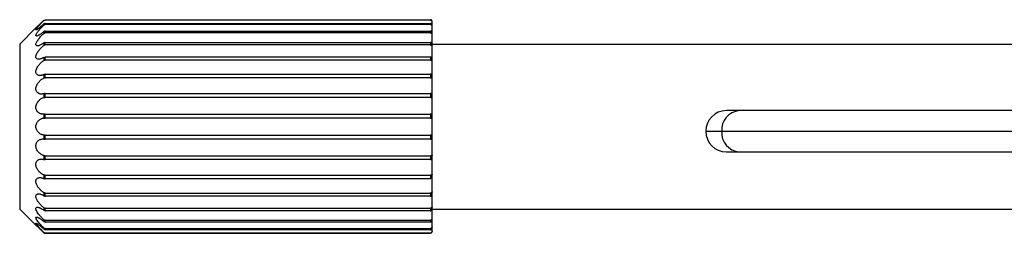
# Paper-space layout '_Superior' of a CAD drawing. Header units: millimetres. Extents: x -124 to 674, y 0 to 133.
# Tile 1 of 10: x -124 to -5, y 54 to 80. Entities that reach past the tile are written whole.
import ezdxf

# ---------------------------------------------------------------- set-up
doc = ezdxf.new("R2010")
doc.units = ezdxf.units.MM

psp = doc.layouts.new('_Superior')

# ---------------------------------------------------------------- linework, layer by layer
at = {"color": 7, "linetype": 'Continuous', "lineweight": 25}
for p, q in [((-124, 76.97), (-122.03, 78.94)), ((-121.06, 79.87), (-121.06, 79.83)), ((-121.06, 79.42), (-121.06, 79.28)), ((-120.92, 79.88), (-120.92, 79.93)), ((-120.92, 79.93), (-74.2, 79.93)), ((-74.2, 79.88), (-120.92, 79.88)), ((-120.92, 79.34), (-120.92, 79.48)), ((-120.92, 79.48), (-74.2, 79.48)), ((-74.2, 79.34), (-120.92, 79.34)), ((-74.2, 79.93), (-74.2, 79.88)), ((-74.2, 79.48), (-74.2, 79.34)), ((-74, 54.23), (-74, 79.73)), ((-121.06, 78.5), (-121.06, 78.27)), ((-120.92, 78.32), (-120.92, 78.55)), ((-120.92, 78.55), (-74.2, 78.55)), ((-74.2, 78.32), (-120.92, 78.32)), ((-74.2, 78.55), (-74.2, 78.32)), ((-124, 76.97), (-124, 56.97)), ((-121.06, 77.13), (-121.06, 76.82)), ((-120.92, 76.87), (-120.92, 77.17)), ((-120.92, 77.17), (-74.2, 77.17)), ((-74.2, 76.87), (-120.92, 76.87)), ((-74.2, 77.17), (-74.2, 76.87)), ((-74, 76.97), (-1.03, 76.97)), ((-121.06, 75.37), (-121.06, 74.99)), ((-120.92, 75.41), (-74.2, 75.41)), ((-120.92, 75.03), (-120.92, 75.41)), ((-74.2, 75.41), (-74.2, 75.03)), ((-74.2, 75.03), (-120.92, 75.03)), ((-121.06, 73.28), (-121.06, 72.86)), ((-120.92, 73.31), (-74.2, 73.31)), ((-120.92, 72.88), (-120.92, 73.31)), ((-74.2, 72.88), (-120.92, 72.88)), ((-74.2, 73.31), (-74.2, 72.88)), ((-121.06, 70.96), (-121.06, 70.5)), ((-120.92, 70.51), (-120.92, 70.98)), ((-120.92, 70.98), (-74.2, 70.98)), ((-74.2, 70.51), (-120.92, 70.51)), ((-74.2, 70.98), (-74.2, 70.51)), ((-121.06, 68.48), (-121.06, 68)), ((-120.92, 68), (-120.92, 68.49)), ((-120.92, 68.49), (-74.2, 68.49)), ((-74.2, 68.49), (-74.2, 68)), ((57.69, 68.9), (-38.31, 68.9)), ((-74.2, 68), (-120.92, 68)), ((-121.06, 65.94), (-121.06, 65.46)), ((-120.92, 65.94), (-74.2, 65.94)), ((-120.92, 65.46), (-120.92, 65.94)), ((-74.2, 65.94), (-74.2, 65.46)), ((-40.81, 66.4), (57.62, 66.4)), ((-74.2, 65.46), (-120.92, 65.46)), ((-121.06, 63.45), (-121.06, 62.99)), ((-120.92, 63.43), (-74.2, 63.43)), ((-120.92, 62.97), (-120.92, 63.43)), ((-74.2, 63.43), (-74.2, 62.97)), ((-38.31, 63.9), (57.68, 63.9)), ((-74.2, 62.97), (-120.92, 62.97)), ((-121.06, 61.09), (-121.06, 60.66)), ((-120.92, 61.06), (-74.2, 61.06)), ((-120.92, 60.63), (-120.92, 61.06)), ((-74.2, 61.06), (-74.2, 60.63)), ((-74.2, 60.63), (-120.92, 60.63)), ((-121.06, 58.95), (-121.06, 58.58)), ((-120.92, 58.91), (-74.2, 58.91)), ((-120.92, 58.54), (-120.92, 58.91)), ((-74.2, 58.54), (-120.92, 58.54)), ((-74.2, 58.91), (-74.2, 58.54)), ((-124, 56.97), (-122.09, 55.06)), ((-121.06, 57.12), (-121.06, 56.82)), ((-120.92, 57.08), (-74.2, 57.08)), ((-120.92, 56.77), (-120.92, 57.08)), ((-74.2, 56.77), (-120.92, 56.77)), ((-74.2, 57.08), (-74.2, 56.77)), ((-74, 56.97), (-1.14, 56.97)), ((-121.06, 55.67), (-121.06, 55.45)), ((-120.92, 55.62), (-74.2, 55.62)), ((-120.92, 55.39), (-120.92, 55.62)), ((-74.2, 55.39), (-120.92, 55.39)), ((-74.2, 55.62), (-74.2, 55.39)), ((-121.06, 54.66), (-121.06, 54.52)), ((-121.06, 54.12), (-121.06, 54.09)), ((-121.06, 54.09), (-121.06, 54.09)), ((-120.92, 54.6), (-74.2, 54.6)), ((-120.92, 54.46), (-120.92, 54.6)), ((-74.2, 54.46), (-120.92, 54.46)), ((-120.92, 54.06), (-74.2, 54.06)), ((-120.92, 54.03), (-120.92, 54.06)), ((-74.2, 54.03), (-120.92, 54.03)), ((-120.92, 54.03), (-74.2, 54.03)), ((-74.2, 54.6), (-74.2, 54.46)), ((-74.2, 54.06), (-74.2, 54.03))]:
    psp.add_line(p, q, dxfattribs=at)
for centre, radius, start, end in [((-38.31, 66.4), 2.5, 90, 270), ((-36.55, 66.58), 2.33, 95.184, 184.3817), ((-36.55, 66.23), 2.33, 175.6183, 264.816), ((-120.92, 54.23), 0.2, 225.4441, 270), ((-120.92, 54.23), 0.2, 225.1584, 270.0219), ((-74.2, 54.23), 0.2, 270, 0), ((-74.2, 54.23), 0.2, 269.8726, 359.872)]:
    psp.add_arc(centre, radius, start, end, dxfattribs=at)
for points, knots in [([(-121.06, 79.87), (-121.09, 79.85), (-121.14, 79.79), (-121.22, 79.71), (-121.3, 79.63), (-121.41, 79.53), (-121.54, 79.4), (-121.69, 79.26), (-121.82, 79.13), (-121.92, 79.05), (-121.97, 78.99), (-122.01, 78.96), (-122.03, 78.94), (-122.03, 78.94), (-122.03, 78.94)], [0, 0, 0, 0, 0.063562, 0.126097, 0.187811, 0.248912, 0.377131, 0.498833, 0.628653, 0.749069, 0.812444, 0.874956, 0.938459, 1, 1, 1, 1]), ([(-122.03, 78.94), (-122.03, 78.94), (-122.03, 78.94), (-122.02, 78.95), (-122.01, 78.96), (-121.99, 78.98), (-121.96, 79.01), (-121.91, 79.05), (-121.82, 79.13), (-121.69, 79.26), (-121.54, 79.4), (-121.39, 79.55), (-121.22, 79.71), (-121.11, 79.82), (-121.06, 79.87)], [0, 0, 0, 0, 0.0409357, 0.081581, 0.1224486, 0.1640408, 0.2068326, 0.2512587, 0.3713754, 0.5010184, 0.6224649, 0.7505684, 0.8735925, 1, 1, 1, 1]), ([(-121.06, 79.42), (-121.09, 79.4), (-121.14, 79.35), (-121.22, 79.27), (-121.3, 79.2), (-121.41, 79.1), (-121.54, 78.99), (-121.74, 78.84), (-121.91, 78.72), (-122.01, 78.68), (-122.04, 78.7), (-122.01, 78.77), (-121.91, 78.92), (-121.74, 79.12), (-121.54, 79.33), (-121.39, 79.49), (-121.22, 79.66), (-121.11, 79.77), (-121.06, 79.83)], [0, 0, 0, 0, 0.03183, 0.063147, 0.094053, 0.124652, 0.18886, 0.249809, 0.3745, 0.438787, 0.499906, 0.562442, 0.625317, 0.749885, 0.81076, 0.874972, 0.936638, 1, 1, 1, 1]), ([(-121.06, 78.5), (-121.09, 78.47), (-121.14, 78.42), (-121.22, 78.36), (-121.3, 78.29), (-121.41, 78.21), (-121.54, 78.12), (-121.74, 78.01), (-121.91, 77.94), (-122.01, 77.96), (-122.04, 78.02), (-122.01, 78.13), (-121.91, 78.33), (-121.74, 78.56), (-121.54, 78.79), (-121.39, 78.96), (-121.22, 79.12), (-121.11, 79.23), (-121.06, 79.28)], [0, 0, 0, 0, 0.03183, 0.063147, 0.094053, 0.124652, 0.18886, 0.249809, 0.3745, 0.438787, 0.499906, 0.562442, 0.625317, 0.749885, 0.81076, 0.874972, 0.936638, 1, 1, 1, 1]), ([(-74, 79.73), (-74, 79.74), (-74, 79.77), (-74.01, 79.81), (-74.03, 79.84), (-74.06, 79.88), (-74.12, 79.92), (-74.17, 79.93), (-74.2, 79.93)], [0, 0, 0, 0, 0.11696, 0.239334, 0.367287, 0.500963, 0.750473, 1, 1, 1, 1]), ([(-74.2, 79.88), (-74.19, 79.88), (-74.16, 79.88), (-74.12, 79.87), (-74.09, 79.85), (-74.05, 79.82), (-74.01, 79.76), (-74, 79.71), (-74, 79.68)], [0, 0, 0, 0, 0.125342, 0.25069, 0.376046, 0.501411, 0.744953, 1, 1, 1, 1]), ([(-74, 79.29), (-74, 79.3), (-74, 79.33), (-74.01, 79.36), (-74.03, 79.39), (-74.06, 79.43), (-74.12, 79.47), (-74.17, 79.48), (-74.2, 79.48)], [0, 0, 0, 0, 0.11696, 0.239334, 0.367287, 0.500963, 0.750473, 1, 1, 1, 1]), ([(-74.2, 79.34), (-74.19, 79.34), (-74.16, 79.34), (-74.12, 79.33), (-74.09, 79.31), (-74.05, 79.28), (-74.01, 79.22), (-74, 79.17), (-74, 79.15)], [0, 0, 0, 0, 0.125342, 0.25069, 0.376046, 0.501411, 0.744953, 1, 1, 1, 1]), ([(-121.06, 77.13), (-121.09, 77.11), (-121.14, 77.06), (-121.22, 77.01), (-121.3, 76.96), (-121.41, 76.89), (-121.54, 76.83), (-121.74, 76.75), (-121.91, 76.73), (-122.01, 76.81), (-122.04, 76.92), (-122.01, 77.07), (-121.91, 77.3), (-121.74, 77.55), (-121.54, 77.79), (-121.39, 77.96), (-121.22, 78.12), (-121.11, 78.22), (-121.06, 78.27)], [0, 0, 0, 0, 0.03183, 0.063147, 0.094053, 0.124652, 0.18886, 0.249809, 0.3745, 0.438787, 0.499906, 0.562442, 0.625317, 0.749885, 0.81076, 0.874972, 0.936638, 1, 1, 1, 1]), ([(-74, 78.38), (-74, 78.39), (-74, 78.41), (-74.01, 78.44), (-74.03, 78.47), (-74.06, 78.51), (-74.12, 78.54), (-74.17, 78.55), (-74.2, 78.55)], [0, 0, 0, 0, 0.11696, 0.239334, 0.367287, 0.500963, 0.750473, 1, 1, 1, 1]), ([(-74.2, 78.32), (-74.19, 78.32), (-74.16, 78.32), (-74.12, 78.31), (-74.09, 78.29), (-74.05, 78.26), (-74.01, 78.21), (-74, 78.17), (-74, 78.14)], [0, 0, 0, 0, 0.125342, 0.25069, 0.376046, 0.501411, 0.744953, 1, 1, 1, 1]), ([(-121.06, 75.37), (-121.09, 75.35), (-121.14, 75.32), (-121.22, 75.27), (-121.3, 75.23), (-121.41, 75.19), (-121.54, 75.15), (-121.74, 75.12), (-121.91, 75.16), (-122.01, 75.28), (-122.04, 75.43), (-122.01, 75.61), (-121.91, 75.88), (-121.74, 76.14), (-121.54, 76.37), (-121.39, 76.54), (-121.22, 76.69), (-121.11, 76.78), (-121.06, 76.82)], [0, 0, 0, 0, 0.03183, 0.063147, 0.094053, 0.124652, 0.18886, 0.249809, 0.3745, 0.438787, 0.499906, 0.562442, 0.625317, 0.749885, 0.81076, 0.874972, 0.936638, 1, 1, 1, 1]), ([(-74, 77.02), (-74, 77.03), (-74, 77.05), (-74.01, 77.08), (-74.03, 77.1), (-74.06, 77.13), (-74.12, 77.17), (-74.17, 77.17), (-74.2, 77.17)], [0, 0, 0, 0, 0.1169601, 0.2393342, 0.3672867, 0.5009632, 0.7504728, 1, 1, 1, 1]), ([(-74.2, 76.87), (-74.19, 76.86), (-74.16, 76.86), (-74.12, 76.85), (-74.09, 76.84), (-74.05, 76.82), (-74.01, 76.77), (-74, 76.73), (-74, 76.71)], [0, 0, 0, 0, 0.125342, 0.25069, 0.376046, 0.501411, 0.744953, 1, 1, 1, 1]), ([(-74, 75.28), (-74, 75.29), (-74, 75.3), (-74.01, 75.33), (-74.03, 75.35), (-74.06, 75.37), (-74.12, 75.4), (-74.17, 75.4), (-74.2, 75.41)], [0, 0, 0, 0, 0.11696, 0.239334, 0.367287, 0.500963, 0.750473, 1, 1, 1, 1]), ([(-121.06, 73.28), (-121.09, 73.27), (-121.14, 73.25), (-121.22, 73.22), (-121.3, 73.19), (-121.41, 73.17), (-121.54, 73.16), (-121.74, 73.17), (-121.91, 73.26), (-122.01, 73.44), (-122.04, 73.62), (-122.01, 73.82), (-121.91, 74.11), (-121.74, 74.37), (-121.54, 74.6), (-121.39, 74.75), (-121.22, 74.88), (-121.11, 74.96), (-121.06, 74.99)], [0, 0, 0, 0, 0.03183, 0.063147, 0.094053, 0.124652, 0.18886, 0.249809, 0.3745, 0.438787, 0.499906, 0.562442, 0.625317, 0.749885, 0.81076, 0.874972, 0.936638, 1, 1, 1, 1]), ([(-74.2, 75.03), (-74.19, 75.03), (-74.16, 75.03), (-74.12, 75.02), (-74.09, 75.01), (-74.05, 74.99), (-74.01, 74.95), (-74, 74.92), (-74, 74.9)], [0, 0, 0, 0, 0.125342, 0.25069, 0.376046, 0.501411, 0.744953, 1, 1, 1, 1]), ([(-121.06, 70.96), (-121.09, 70.95), (-121.14, 70.94), (-121.22, 70.92), (-121.3, 70.91), (-121.41, 70.91), (-121.54, 70.93), (-121.74, 70.99), (-121.91, 71.13), (-122.01, 71.34), (-122.04, 71.55), (-122.01, 71.77), (-121.91, 72.07), (-121.74, 72.32), (-121.54, 72.53), (-121.39, 72.66), (-121.22, 72.78), (-121.11, 72.83), (-121.06, 72.86)], [0, 0, 0, 0, 0.03183, 0.063147, 0.094053, 0.124652, 0.18886, 0.249809, 0.3745, 0.438787, 0.499906, 0.562442, 0.625317, 0.749885, 0.81076, 0.874972, 0.936638, 1, 1, 1, 1]), ([(-74, 73.23), (-74, 73.23), (-74, 73.24), (-74.01, 73.25), (-74.03, 73.27), (-74.06, 73.29), (-74.12, 73.31), (-74.17, 73.31), (-74.2, 73.31)], [0, 0, 0, 0, 0.11696, 0.239334, 0.367287, 0.500963, 0.750473, 1, 1, 1, 1]), ([(-74.2, 72.88), (-74.19, 72.88), (-74.16, 72.88), (-74.12, 72.88), (-74.09, 72.87), (-74.05, 72.86), (-74.01, 72.83), (-74, 72.8), (-74, 72.78)], [0, 0, 0, 0, 0.1253415, 0.2506901, 0.3760464, 0.5014109, 0.7449531, 1, 1, 1, 1]), ([(-121.06, 68.48), (-121.09, 68.48), (-121.14, 68.47), (-121.22, 68.48), (-121.3, 68.48), (-121.41, 68.5), (-121.54, 68.55), (-121.74, 68.65), (-121.91, 68.83), (-122.01, 69.08), (-122.04, 69.31), (-122.01, 69.54), (-121.91, 69.83), (-121.74, 70.07), (-121.54, 70.25), (-121.39, 70.36), (-121.22, 70.44), (-121.11, 70.48), (-121.06, 70.5)], [0, 0, 0, 0, 0.03183, 0.063147, 0.094053, 0.124652, 0.18886, 0.249809, 0.3745, 0.438787, 0.499906, 0.562442, 0.625317, 0.749885, 0.81076, 0.874972, 0.936638, 1, 1, 1, 1]), ([(-74, 70.93), (-74, 70.93), (-74, 70.93), (-74.01, 70.94), (-74.03, 70.95), (-74.06, 70.96), (-74.12, 70.97), (-74.17, 70.98), (-74.2, 70.98)], [0, 0, 0, 0, 0.11696, 0.239334, 0.367287, 0.500963, 0.750473, 1, 1, 1, 1]), ([(-74.2, 70.51), (-74.19, 70.51), (-74.16, 70.51), (-74.12, 70.51), (-74.09, 70.5), (-74.05, 70.5), (-74.01, 70.48), (-74, 70.46), (-74, 70.45)], [0, 0, 0, 0, 0.125342, 0.25069, 0.376046, 0.501411, 0.744953, 1, 1, 1, 1]), ([(-74, 68.48), (-74, 68.48), (-74, 68.48), (-74.01, 68.48), (-74.03, 68.48), (-74.06, 68.48), (-74.12, 68.49), (-74.17, 68.49), (-74.2, 68.49)], [0, 0, 0, 0, 0.11696, 0.239334, 0.367287, 0.500963, 0.750473, 1, 1, 1, 1]), ([(-121.06, 65.94), (-121.09, 65.95), (-121.14, 65.95), (-121.22, 65.97), (-121.3, 66), (-121.41, 66.04), (-121.54, 66.1), (-121.74, 66.25), (-121.91, 66.46), (-122.01, 66.74), (-122.04, 66.97), (-122.01, 67.2), (-121.91, 67.48), (-121.74, 67.69), (-121.54, 67.84), (-121.39, 67.92), (-121.22, 67.98), (-121.11, 67.99), (-121.06, 68)], [0, 0, 0, 0, 0.03183, 0.063147, 0.094053, 0.124652, 0.18886, 0.249809, 0.3745, 0.438787, 0.499906, 0.562442, 0.625317, 0.749885, 0.81076, 0.874972, 0.936638, 1, 1, 1, 1]), ([(-74.2, 68), (-74.19, 68), (-74.16, 68), (-74.12, 68), (-74.09, 68), (-74.05, 68), (-74.01, 67.99), (-74, 67.98), (-74, 67.98)], [0, 0, 0, 0, 0.125342, 0.25069, 0.376046, 0.501411, 0.744953, 1, 1, 1, 1]), ([(-74, 65.97), (-74, 65.96), (-74, 65.96), (-74.01, 65.95), (-74.03, 65.95), (-74.06, 65.94), (-74.12, 65.94), (-74.17, 65.94), (-74.2, 65.94)], [0, 0, 0, 0, 0.11696, 0.239334, 0.367287, 0.500963, 0.750473, 1, 1, 1, 1]), ([(-121.06, 63.45), (-121.09, 63.46), (-121.16, 63.48), (-121.27, 63.53), (-121.39, 63.59), (-121.52, 63.68), (-121.71, 63.85), (-121.88, 64.07), (-122, 64.35), (-122.04, 64.57), (-122.03, 64.79), (-121.95, 65.05), (-121.8, 65.24), (-121.62, 65.36), (-121.47, 65.42), (-121.32, 65.46), (-121.21, 65.47), (-121.16, 65.47)], [0, 0, 0, 0, 0.042281, 0.083759, 0.124662, 0.188768, 0.249833, 0.374612, 0.439215, 0.500174, 0.562613, 0.625503, 0.750194, 0.810978, 0.875362, 0.93665, 1, 1, 1, 1]), ([(-74.2, 65.46), (-74.18, 65.46), (-74.15, 65.46), (-74.11, 65.46), (-74.07, 65.46), (-74.02, 65.47), (-74.01, 65.47), (-74, 65.47)], [0, 0, 0, 0, 0.1668876, 0.3337886, 0.5007057, 0.7518084, 1, 1, 1, 1]), ([(-74, 63.5), (-74, 63.49), (-74, 63.48), (-74.01, 63.47), (-74.03, 63.46), (-74.06, 63.44), (-74.12, 63.43), (-74.17, 63.43), (-74.2, 63.43)], [0, 0, 0, 0, 0.11696, 0.239334, 0.367287, 0.500963, 0.750473, 1, 1, 1, 1]), ([(-121.06, 61.09), (-121.09, 61.1), (-121.16, 61.14), (-121.26, 61.19), (-121.35, 61.26), (-121.45, 61.33), (-121.53, 61.41), (-121.64, 61.51), (-121.75, 61.64), (-121.86, 61.81), (-121.95, 61.99), (-122.02, 62.19), (-122.04, 62.39), (-122.02, 62.57), (-121.96, 62.72), (-121.87, 62.84), (-121.76, 62.93), (-121.63, 62.99), (-121.5, 63.02), (-121.41, 63.03), (-121.36, 63.03)], [0, 0, 0, 0, 0.044221, 0.087098, 0.12884, 0.169666, 0.209804, 0.249484, 0.313967, 0.37459, 0.43917, 0.499738, 0.562334, 0.624929, 0.685529, 0.75013, 0.810645, 0.87513, 0.936199, 1, 1, 1, 1]), ([(-121.36, 63.03), (-121.34, 63.03), (-121.29, 63.03), (-121.21, 63.02), (-121.14, 63.01), (-121.08, 62.99), (-121.06, 62.99)], [0, 0, 0, 0, 0.244827, 0.49263, 0.744121, 1, 1, 1, 1]), ([(-74.2, 62.97), (-74.19, 62.97), (-74.16, 62.97), (-74.12, 62.97), (-74.09, 62.98), (-74.05, 62.99), (-74.01, 63), (-74, 63.01), (-74, 63.02)], [0, 0, 0, 0, 0.125342, 0.25069, 0.376046, 0.501411, 0.744953, 1, 1, 1, 1]), ([(-74, 61.16), (-74, 61.15), (-74, 61.14), (-74.01, 61.12), (-74.03, 61.1), (-74.06, 61.08), (-74.12, 61.06), (-74.17, 61.06), (-74.2, 61.06)], [0, 0, 0, 0, 0.11696, 0.239334, 0.367287, 0.500963, 0.750473, 1, 1, 1, 1]), ([(-121.06, 58.95), (-121.09, 58.97), (-121.15, 59.01), (-121.23, 59.07), (-121.34, 59.15), (-121.45, 59.26), (-121.62, 59.43), (-121.81, 59.67), (-121.96, 59.95), (-122.03, 60.18), (-122.04, 60.34), (-122.02, 60.49), (-121.96, 60.6), (-121.88, 60.69), (-121.78, 60.74), (-121.67, 60.78), (-121.59, 60.78), (-121.54, 60.78)], [0, 0, 0, 0, 0.042079, 0.083543, 0.12455, 0.18811, 0.249425, 0.374204, 0.499038, 0.562584, 0.624185, 0.685749, 0.749773, 0.810429, 0.875049, 0.93591, 1, 1, 1, 1]), ([(-121.54, 60.78), (-121.51, 60.78), (-121.45, 60.78), (-121.36, 60.76), (-121.26, 60.74), (-121.16, 60.71), (-121.09, 60.68), (-121.06, 60.66)], [0, 0, 0, 0, 0.192017, 0.38694, 0.58587, 0.789879, 1, 1, 1, 1]), ([(-121.06, 57.12), (-121.09, 57.15), (-121.16, 57.2), (-121.26, 57.29), (-121.35, 57.37), (-121.44, 57.47), (-121.58, 57.62), (-121.75, 57.83), (-121.9, 58.07), (-121.99, 58.27), (-122.03, 58.41), (-122.04, 58.54), (-122.01, 58.65), (-121.95, 58.74), (-121.85, 58.8), (-121.76, 58.81), (-121.71, 58.81)], [0, 0, 0, 0, 0.0520259, 0.1027074, 0.1522898, 0.2010249, 0.2491686, 0.380579, 0.4988656, 0.563046, 0.6243314, 0.6867523, 0.7495873, 0.8276186, 0.9094344, 1, 1, 1, 1]), ([(-121.71, 58.81), (-121.69, 58.81), (-121.64, 58.81), (-121.56, 58.8), (-121.48, 58.78), (-121.37, 58.74), (-121.23, 58.68), (-121.12, 58.61), (-121.06, 58.58)], [0, 0, 0, 0, 0.120106, 0.24306, 0.369579, 0.500332, 0.745892, 1, 1, 1, 1]), ([(-74, 59.05), (-74, 59.04), (-74, 59.02), (-74.01, 58.99), (-74.03, 58.97), (-74.06, 58.94), (-74.12, 58.92), (-74.17, 58.92), (-74.2, 58.91)], [0, 0, 0, 0, 0.11696, 0.239334, 0.367287, 0.500963, 0.750473, 1, 1, 1, 1]), ([(-74.2, 58.54), (-74.19, 58.54), (-74.16, 58.54), (-74.12, 58.55), (-74.09, 58.56), (-74.05, 58.58), (-74.01, 58.62), (-74, 58.65), (-74, 58.66)], [0, 0, 0, 0, 0.125342, 0.25069, 0.376046, 0.501411, 0.744953, 1, 1, 1, 1]), ([(-121.06, 55.67), (-121.09, 55.7), (-121.15, 55.76), (-121.24, 55.84), (-121.32, 55.92), (-121.41, 56.01), (-121.54, 56.15), (-121.7, 56.34), (-121.87, 56.59), (-121.98, 56.79), (-122.03, 56.94), (-122.04, 57.04), (-122.02, 57.11), (-121.98, 57.16), (-121.92, 57.19), (-121.87, 57.19), (-121.85, 57.2)], [0, 0, 0, 0, 0.051673, 0.102209, 0.151807, 0.20067, 0.249003, 0.379648, 0.499099, 0.623982, 0.687267, 0.74919, 0.81105, 0.874696, 0.935724, 1, 1, 1, 1]), ([(-121.85, 57.2), (-121.83, 57.2), (-121.8, 57.19), (-121.74, 57.18), (-121.68, 57.17), (-121.62, 57.15), (-121.55, 57.12), (-121.44, 57.07), (-121.27, 56.98), (-121.13, 56.87), (-121.06, 56.82)], [0, 0, 0, 0, 0.078365, 0.158174, 0.239914, 0.324037, 0.410959, 0.501062, 0.745478, 1, 1, 1, 1]), ([(-74, 57.24), (-74, 57.23), (-74, 57.21), (-74.01, 57.18), (-74.03, 57.15), (-74.06, 57.12), (-74.12, 57.08), (-74.17, 57.08), (-74.2, 57.08)], [0, 0, 0, 0, 0.11696, 0.239334, 0.367287, 0.500963, 0.750473, 1, 1, 1, 1]), ([(-74.2, 56.77), (-74.19, 56.77), (-74.16, 56.77), (-74.12, 56.78), (-74.09, 56.8), (-74.05, 56.82), (-74.01, 56.87), (-74, 56.9), (-74, 56.92)], [0, 0, 0, 0, 0.125342, 0.25069, 0.376046, 0.501411, 0.744953, 1, 1, 1, 1]), ([(-121.06, 54.09), (-121.18, 54.21), (-121.29, 54.32), (-121.52, 54.53), (-121.63, 54.64), (-121.83, 54.82), (-121.92, 54.91), (-122.05, 55.03), (-122.09, 55.06), (-122.09, 55.06)], [0, 0, 0, 0, 0.25, 0.25, 0.5, 0.5, 0.75, 0.75, 1, 1, 1, 1]), ([(-122.09, 55.06), (-122.09, 55.06), (-122.09, 55.06), (-122.08, 55.05), (-122.06, 55.04), (-122.04, 55.02), (-122.02, 55), (-122, 54.98), (-121.99, 54.97)], [0, 0, 0, 0, 0.166034, 0.332226, 0.498796, 0.665746, 0.83291, 1, 1, 1, 1]), ([(-121.06, 54.66), (-121.09, 54.69), (-121.16, 54.76), (-121.26, 54.86), (-121.36, 54.96), (-121.49, 55.1), (-121.64, 55.27), (-121.81, 55.48), (-121.95, 55.68), (-122.02, 55.83), (-122.04, 55.92), (-122.03, 55.96), (-122, 55.99), (-121.97, 55.99), (-121.95, 55.99)], [0, 0, 0, 0, 0.064064, 0.126687, 0.188187, 0.248885, 0.378671, 0.499024, 0.623946, 0.748977, 0.811684, 0.874331, 0.936025, 1, 1, 1, 1]), ([(-121.06, 54.12), (-121.09, 54.15), (-121.15, 54.21), (-121.24, 54.3), (-121.33, 54.39), (-121.45, 54.52), (-121.59, 54.67), (-121.75, 54.84), (-121.89, 55), (-121.98, 55.12), (-122.02, 55.19), (-122.03, 55.23), (-122.03, 55.25), (-122.02, 55.25), (-122.01, 55.25)], [0, 0, 0, 0, 0.063786, 0.126349, 0.187948, 0.248843, 0.377728, 0.498731, 0.624267, 0.749157, 0.812845, 0.875021, 0.937155, 1, 1, 1, 1]), ([(-122.01, 55.25), (-122.01, 55.25), (-121.99, 55.25), (-121.97, 55.24), (-121.94, 55.23), (-121.9, 55.21), (-121.84, 55.17), (-121.75, 55.11), (-121.63, 55.02), (-121.49, 54.91), (-121.35, 54.79), (-121.2, 54.66), (-121.11, 54.57), (-121.06, 54.52)], [0, 0, 0, 0, 0.04809, 0.096706, 0.146376, 0.197591, 0.250798, 0.371785, 0.500687, 0.622771, 0.750272, 0.873711, 1, 1, 1, 1]), ([(-121.95, 55.99), (-121.94, 55.99), (-121.91, 55.99), (-121.86, 55.98), (-121.81, 55.97), (-121.76, 55.94), (-121.69, 55.91), (-121.63, 55.87), (-121.53, 55.81), (-121.4, 55.72), (-121.23, 55.6), (-121.12, 55.5), (-121.06, 55.45)], [0, 0, 0, 0, 0.066043, 0.132941, 0.201328, 0.271799, 0.344894, 0.421097, 0.500836, 0.661742, 0.827257, 1, 1, 1, 1]), ([(-74, 55.8), (-74, 55.79), (-74, 55.77), (-74.01, 55.74), (-74.03, 55.7), (-74.06, 55.67), (-74.12, 55.63), (-74.17, 55.63), (-74.2, 55.62)], [0, 0, 0, 0, 0.11696, 0.239334, 0.367287, 0.500963, 0.750473, 1, 1, 1, 1]), ([(-74.2, 55.39), (-74.19, 55.4), (-74.16, 55.4), (-74.12, 55.41), (-74.09, 55.42), (-74.05, 55.45), (-74.01, 55.5), (-74, 55.55), (-74, 55.57)], [0, 0, 0, 0, 0.125342, 0.25069, 0.376046, 0.501411, 0.744953, 1, 1, 1, 1]), ([(-121.58, 54.59), (-121.52, 54.54), (-121.36, 54.38), (-121.18, 54.21), (-121.06, 54.09)], [0, 0, 0, 0, 0.340964, 1, 1, 1, 1]), ([(-74, 54.8), (-74, 54.79), (-74, 54.76), (-74.01, 54.73), (-74.03, 54.69), (-74.06, 54.65), (-74.12, 54.61), (-74.17, 54.61), (-74.2, 54.6)], [0, 0, 0, 0, 0.11696, 0.239334, 0.367287, 0.500963, 0.750473, 1, 1, 1, 1]), ([(-74.2, 54.46), (-74.19, 54.46), (-74.16, 54.47), (-74.12, 54.48), (-74.09, 54.5), (-74.05, 54.53), (-74.01, 54.58), (-74, 54.63), (-74, 54.65)], [0, 0, 0, 0, 0.1253415, 0.2506901, 0.3760464, 0.5014109, 0.7449531, 1, 1, 1, 1]), ([(-74, 54.26), (-74, 54.25), (-74, 54.22), (-74.01, 54.19), (-74.03, 54.15), (-74.06, 54.11), (-74.12, 54.07), (-74.17, 54.06), (-74.2, 54.06)], [0, 0, 0, 0, 0.11696, 0.239334, 0.367287, 0.500963, 0.750473, 1, 1, 1, 1])]:
    psp.add_open_spline(points, degree=3, knots=knots, dxfattribs=at)
for points in [[(-121.06, 79.83), (-121.02, 79.86), (-120.97, 79.88), (-120.92, 79.88)], [(-120.92, 79.48), (-120.97, 79.48), (-121.02, 79.46), (-121.06, 79.42)], [(-121.06, 79.28), (-121.02, 79.32), (-120.97, 79.34), (-120.92, 79.34)], [(-120.92, 78.55), (-120.97, 78.55), (-121.02, 78.53), (-121.06, 78.5)], [(-121.06, 78.27), (-121.02, 78.3), (-120.97, 78.32), (-120.92, 78.32)], [(-120.92, 77.17), (-120.97, 77.17), (-121.02, 77.16), (-121.06, 77.13)], [(-121.06, 76.82), (-121.02, 76.85), (-120.97, 76.87), (-120.92, 76.87)], [(-121.06, 74.99), (-121.02, 75.02), (-120.97, 75.03), (-120.92, 75.03)], [(-120.92, 73.31), (-120.97, 73.31), (-121.02, 73.3), (-121.06, 73.28)], [(-121.06, 72.86), (-121.02, 72.88), (-120.97, 72.89), (-120.92, 72.88)], [(-120.92, 70.98), (-120.97, 70.98), (-121.02, 70.97), (-121.06, 70.96)], [(-121.06, 70.5), (-121.02, 70.51), (-120.97, 70.51), (-120.92, 70.51)], [(-120.92, 68.49), (-120.97, 68.49), (-121.02, 68.48), (-121.06, 68.48)], [(-121.06, 68), (-121.02, 68), (-120.97, 68), (-120.92, 68)], [(-120.92, 65.94), (-120.97, 65.94), (-121.02, 65.94), (-121.06, 65.94)], [(-121.16, 65.47), (-121.13, 65.47), (-121.09, 65.47), (-121.06, 65.46)], [(-121.06, 65.46), (-121.02, 65.46), (-120.97, 65.46), (-120.92, 65.46)], [(-74, 65.47), (-74, 65.47), (-74, 65.47), (-74, 65.47)], [(-120.92, 63.43), (-120.97, 63.43), (-121.02, 63.44), (-121.06, 63.45)], [(-121.06, 62.99), (-121.02, 62.97), (-120.97, 62.97), (-120.92, 62.97)], [(-120.92, 61.06), (-120.97, 61.06), (-121.02, 61.07), (-121.06, 61.09)], [(-121.06, 60.66), (-121.02, 60.64), (-120.97, 60.63), (-120.92, 60.63)], [(-120.92, 58.91), (-120.97, 58.91), (-121.02, 58.93), (-121.06, 58.95)], [(-121.06, 58.58), (-121.02, 58.55), (-120.97, 58.54), (-120.92, 58.54)], [(-120.92, 57.08), (-120.97, 57.08), (-121.02, 57.09), (-121.06, 57.12)], [(-121.06, 56.82), (-121.02, 56.79), (-120.97, 56.77), (-120.92, 56.77)], [(-120.92, 55.62), (-120.97, 55.62), (-121.02, 55.64), (-121.06, 55.67)], [(-121.06, 55.45), (-121.02, 55.41), (-120.97, 55.39), (-120.92, 55.39)], [(-120.92, 54.6), (-120.97, 54.6), (-121.02, 54.62), (-121.06, 54.66)], [(-121.06, 54.52), (-121.02, 54.48), (-120.97, 54.46), (-120.92, 54.46)], [(-120.92, 54.06), (-120.97, 54.06), (-121.02, 54.08), (-121.06, 54.12)]]:
    psp.add_open_spline(points, degree=3, dxfattribs=at)

doc.saveas('drawing.dxf')
